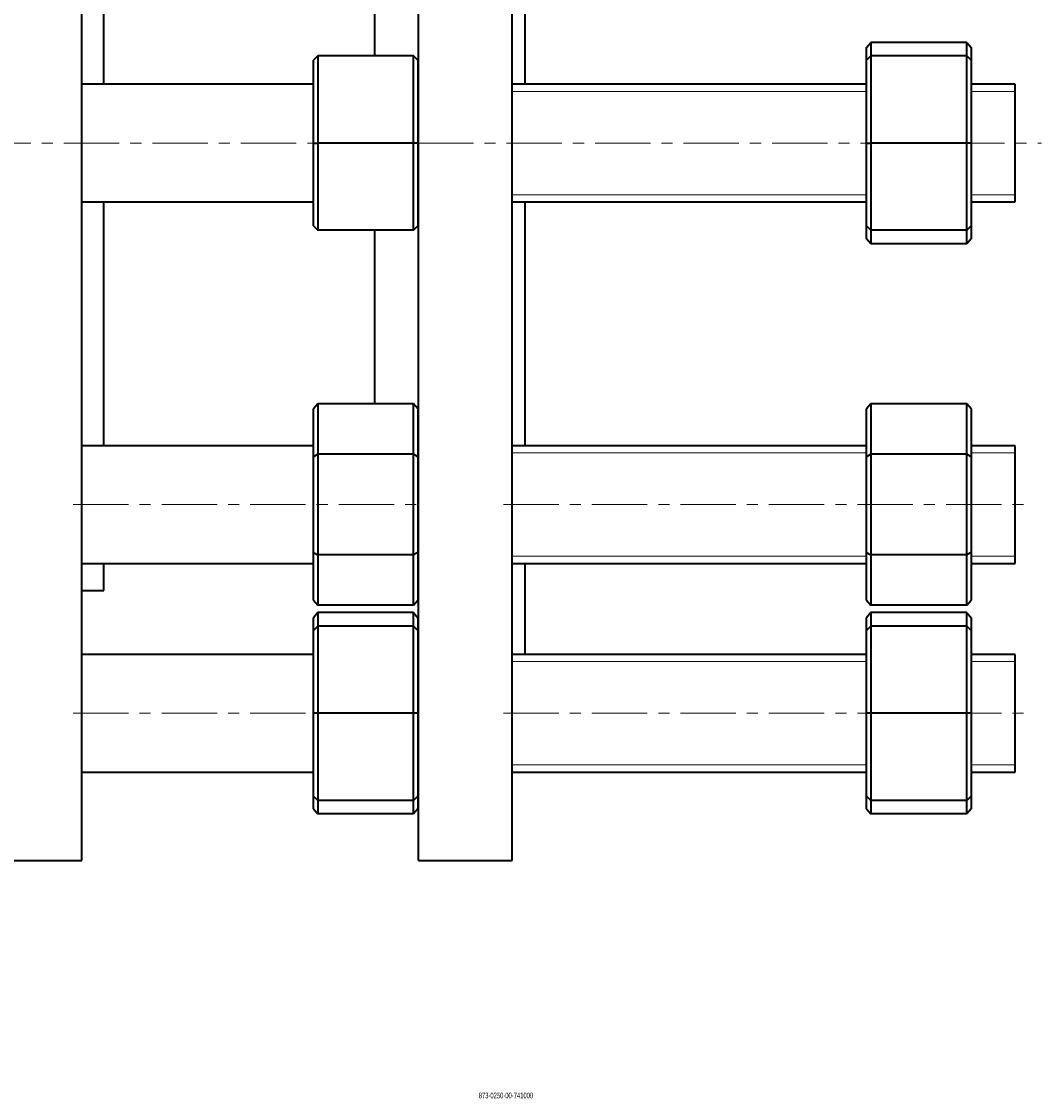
# Model space of a CAD drawing. Header units: millimetres. Extents: x -334 to 618, y 1 to 481.
# Tile 2 of 4: x -100 to 134, y 1 to 248. Entities that reach past the tile are written whole.
import ezdxf

# ---------------------------------------------------------------- set-up
doc = ezdxf.new("R2010")
doc.units = ezdxf.units.MM
doc.linetypes.add('CENTERX2', pattern=[20.32, 12.7, -2.54, 2.54, -2.54])
doc.layers.add('NOTE', color=7, linetype='Continuous')
doc.layers.add('SLD-0', color=179, linetype='Continuous')
doc.styles.add('SLDTEXTSTYLE0', font='TXT', dxfattribs={"width": 0.605})

msp = doc.modelspace()

# ---------------------------------------------------------------- linework, layer by layer
at = {"color": 7, "linetype": 'Continuous', "lineweight": 35}
for p, q in [((-86.43, 55.86), (-86.43, 268.36)), ((-81.43, 233.98), (-81.43, 268.36)), ((-19.18, 240.48), (-19.18, 268.36)), ((-9.18, 55.86), (-9.18, 268.36)), ((12.32, 55.86), (12.32, 268.36)), ((15.32, 233.98), (15.32, 268.36)), ((93.67, 242.41), (94.67, 243.57)), ((93.67, 239.48), (93.67, 242.41)), ((94.67, 243.57), (94.67, 240.48)), ((116.67, 243.57), (94.67, 243.57)), ((116.67, 240.48), (116.67, 243.57)), ((116.67, 243.57), (117.67, 242.41)), ((117.67, 242.41), (117.67, 239.48)), ((-32.29, 240.48), (-33.29, 239.48)), ((-32.29, 240.48), (-32.29, 220.48)), ((-10.29, 240.48), (-32.29, 240.48)), ((-10.29, 220.48), (-10.29, 240.48)), ((-9.29, 239.48), (-10.29, 240.48)), ((94.67, 240.48), (93.67, 239.48)), ((94.67, 240.48), (94.67, 220.48)), ((116.67, 240.48), (94.67, 240.48)), ((116.67, 220.48), (116.67, 240.48)), ((117.67, 239.48), (116.67, 240.48)), ((-33.29, 220.48), (-33.29, 239.48)), ((-9.29, 239.48), (-9.29, 220.48)), ((93.67, 220.48), (93.67, 239.48)), ((117.67, 239.48), (117.67, 220.48)), ((-33.29, 233.98), (-86.43, 233.98)), ((-9.18, 233.98), (-9.29, 233.98)), ((93.67, 233.98), (12.32, 233.98)), ((127.82, 233.98), (117.67, 233.98)), ((127.82, 206.98), (127.82, 233.98)), ((-33.29, 220.48), (-32.29, 220.48)), ((-33.29, 201.48), (-33.29, 220.48)), ((-10.29, 220.48), (-32.29, 220.48)), ((-32.29, 220.48), (-32.29, 200.48)), ((-10.29, 200.48), (-10.29, 220.48)), ((-9.29, 220.48), (-10.29, 220.48)), ((-9.29, 220.48), (-9.29, 201.48)), ((93.67, 201.48), (93.67, 220.48)), ((93.67, 220.48), (94.67, 220.48)), ((116.67, 220.48), (94.67, 220.48)), ((94.67, 220.48), (94.67, 200.48)), ((116.67, 200.48), (116.67, 220.48)), ((117.67, 220.48), (116.67, 220.48)), ((117.67, 220.48), (117.67, 201.48)), ((-86.43, 206.98), (-33.29, 206.98)), ((-81.43, 151.04), (-81.43, 206.98)), ((-9.29, 206.98), (-9.18, 206.98)), ((12.32, 206.98), (93.67, 206.98)), ((15.32, 151.04), (15.32, 206.98)), ((117.67, 206.98), (127.82, 206.98)), ((-33.29, 201.48), (-32.29, 200.48)), ((-10.29, 200.48), (-32.29, 200.48)), ((-19.18, 160.64), (-19.18, 200.48)), ((-10.29, 200.48), (-9.29, 201.48)), ((93.67, 201.48), (94.67, 200.48)), ((93.67, 198.54), (93.67, 201.48)), ((116.67, 200.48), (94.67, 200.48)), ((94.67, 200.48), (94.67, 197.38)), ((116.67, 200.48), (117.67, 201.48)), ((116.67, 197.38), (116.67, 200.48)), ((117.67, 201.48), (117.67, 198.54)), ((94.67, 197.38), (93.67, 198.54)), ((117.67, 198.54), (116.67, 197.38)), ((116.67, 197.38), (94.67, 197.38)), ((-32.29, 160.64), (-33.29, 159.48)), ((-32.29, 160.64), (-32.29, 149.09)), ((-10.29, 160.64), (-32.29, 160.64)), ((-10.29, 149.09), (-10.29, 160.64)), ((-9.29, 159.48), (-10.29, 160.64)), ((94.67, 160.64), (93.67, 159.48)), ((94.67, 160.64), (94.67, 149.09)), ((116.67, 160.64), (94.67, 160.64)), ((116.67, 149.09), (116.67, 160.64)), ((117.67, 159.48), (116.67, 160.64)), ((-33.29, 148.51), (-33.29, 159.48)), ((-9.29, 159.48), (-9.29, 148.51)), ((93.67, 148.51), (93.67, 159.48)), ((117.67, 159.48), (117.67, 148.51)), ((-33.29, 151.04), (-86.43, 151.04)), ((-9.18, 151.04), (-9.29, 151.04)), ((93.67, 151.04), (12.32, 151.04)), ((127.82, 151.04), (117.67, 151.04)), ((127.82, 124.04), (127.82, 151.04)), ((-32.29, 149.09), (-33.29, 148.51)), ((-33.29, 126.57), (-33.29, 148.51)), ((-32.29, 149.09), (-32.29, 125.99)), ((-10.29, 149.09), (-32.29, 149.09)), ((-10.29, 125.99), (-10.29, 149.09)), ((-9.29, 148.51), (-10.29, 149.09)), ((-9.29, 148.51), (-9.29, 126.57)), ((94.67, 149.09), (93.67, 148.51)), ((93.67, 126.57), (93.67, 148.51)), ((94.67, 149.09), (94.67, 125.99)), ((116.67, 149.09), (94.67, 149.09)), ((116.67, 125.99), (116.67, 149.09)), ((117.67, 148.51), (116.67, 149.09)), ((117.67, 148.51), (117.67, 126.57)), ((-33.29, 115.6), (-33.29, 126.57)), ((-33.29, 126.57), (-32.29, 125.99)), ((-9.29, 126.57), (-10.29, 125.99)), ((-9.29, 126.57), (-9.29, 115.6)), ((93.67, 126.57), (94.67, 125.99)), ((93.67, 115.6), (93.67, 126.57)), ((117.67, 126.57), (116.67, 125.99)), ((117.67, 126.57), (117.67, 115.6)), ((-86.43, 124.04), (-33.29, 124.04)), ((-81.43, 117.86), (-81.43, 124.04)), ((-10.29, 125.99), (-32.29, 125.99)), ((-32.29, 125.99), (-32.29, 114.45)), ((-10.29, 114.45), (-10.29, 125.99)), ((-9.29, 124.04), (-9.18, 124.04)), ((12.32, 124.04), (93.67, 124.04)), ((15.32, 103.36), (15.32, 124.04)), ((116.67, 125.99), (94.67, 125.99)), ((94.67, 125.99), (94.67, 114.45)), ((116.67, 114.45), (116.67, 125.99)), ((117.67, 124.04), (127.82, 124.04)), ((-9.29, 122.26), (-9.18, 122.22)), ((-86.43, 117.86), (-81.43, 117.86)), ((-33.29, 115.6), (-32.29, 114.45)), ((-10.29, 114.45), (-32.29, 114.45)), ((-10.29, 114.45), (-9.29, 115.6)), ((93.67, 115.6), (94.67, 114.45)), ((116.67, 114.45), (94.67, 114.45)), ((116.67, 114.45), (117.67, 115.6)), ((-32.29, 112.75), (-33.29, 111.6)), ((-33.29, 108.66), (-33.29, 111.6)), ((-32.29, 112.75), (-32.29, 109.66)), ((-10.29, 112.75), (-32.29, 112.75)), ((-10.29, 109.66), (-10.29, 112.75)), ((-10.29, 112.75), (-9.29, 111.6)), ((-9.29, 111.6), (-9.29, 108.66)), ((94.67, 112.75), (93.67, 111.6)), ((93.67, 108.66), (93.67, 111.6)), ((94.67, 112.75), (94.67, 109.66)), ((116.67, 112.75), (94.67, 112.75)), ((116.67, 109.66), (116.67, 112.75)), ((116.67, 112.75), (117.67, 111.6)), ((117.67, 111.6), (117.67, 108.66)), ((-32.29, 109.66), (-33.29, 108.66)), ((-32.29, 109.66), (-32.29, 89.66)), ((-10.29, 109.66), (-32.29, 109.66)), ((-10.29, 89.66), (-10.29, 109.66)), ((-9.29, 108.66), (-10.29, 109.66)), ((94.67, 109.66), (93.67, 108.66)), ((94.67, 109.66), (94.67, 89.66)), ((116.67, 109.66), (94.67, 109.66)), ((116.67, 89.66), (116.67, 109.66)), ((117.67, 108.66), (116.67, 109.66)), ((-33.29, 89.66), (-33.29, 108.66)), ((-9.29, 108.66), (-9.29, 89.66)), ((93.67, 89.66), (93.67, 108.66)), ((117.67, 108.66), (117.67, 89.66)), ((-33.29, 103.16), (-86.43, 103.16)), ((-9.18, 103.16), (-9.29, 103.16)), ((93.67, 103.16), (12.32, 103.16)), ((15.13, 103.16), (15.32, 103.36)), ((127.82, 103.16), (117.67, 103.16)), ((127.82, 76.16), (127.82, 103.16)), ((-33.29, 70.66), (-33.29, 89.66)), ((-32.29, 89.66), (-33.29, 89.66)), ((-10.29, 89.66), (-32.29, 89.66)), ((-32.29, 89.66), (-32.29, 69.66)), ((-10.29, 69.66), (-10.29, 89.66)), ((-9.29, 89.66), (-10.29, 89.66)), ((-9.29, 89.66), (-9.29, 70.66)), ((93.67, 70.66), (93.67, 89.66)), ((94.67, 89.66), (93.67, 89.66)), ((116.67, 89.66), (94.67, 89.66)), ((94.67, 89.66), (94.67, 69.66)), ((116.67, 69.66), (116.67, 89.66)), ((117.67, 89.66), (116.67, 89.66)), ((117.67, 89.66), (117.67, 70.66)), ((-86.43, 76.16), (-33.29, 76.16)), ((-9.29, 76.16), (-9.18, 76.16)), ((12.32, 76.16), (93.67, 76.16)), ((117.67, 76.16), (127.82, 76.16)), ((-33.29, 70.66), (-32.29, 69.66)), ((-33.29, 67.72), (-33.29, 70.66)), ((-10.29, 69.66), (-32.29, 69.66)), ((-32.29, 69.66), (-32.29, 66.57)), ((-9.29, 70.66), (-10.29, 69.66)), ((-10.29, 66.57), (-10.29, 69.66)), ((-9.29, 70.66), (-9.29, 67.72)), ((93.67, 70.66), (94.67, 69.66)), ((93.67, 67.72), (93.67, 70.66)), ((116.67, 69.66), (94.67, 69.66)), ((94.67, 69.66), (94.67, 66.57)), ((117.67, 70.66), (116.67, 69.66)), ((116.67, 66.57), (116.67, 69.66)), ((117.67, 70.66), (117.67, 67.72)), ((-33.29, 67.72), (-32.29, 66.57)), ((-9.29, 67.72), (-10.29, 66.57)), ((93.67, 67.72), (94.67, 66.57)), ((117.67, 67.72), (116.67, 66.57)), ((-10.29, 66.57), (-32.29, 66.57)), ((116.67, 66.57), (94.67, 66.57)), ((-107.93, 55.86), (-86.43, 55.86)), ((-9.18, 55.86), (12.32, 55.86))]:
    msp.add_line(p, q, dxfattribs=at)
at = {"color": 7, "linetype": 'Continuous', "lineweight": 18}
for p, q in [((93.67, 232.33), (12.32, 232.33)), ((127.82, 232.33), (117.67, 232.33)), ((12.32, 208.62), (93.67, 208.62)), ((117.67, 208.62), (127.82, 208.62)), ((93.67, 149.39), (12.32, 149.39)), ((127.82, 149.39), (117.67, 149.39)), ((12.32, 125.69), (93.67, 125.69)), ((117.67, 125.69), (127.82, 125.69)), ((93.67, 101.51), (12.32, 101.51)), ((127.82, 101.51), (117.67, 101.51)), ((12.32, 77.81), (93.67, 77.81)), ((117.67, 77.81), (127.82, 77.81))]:
    msp.add_line(p, q, dxfattribs=at)
at = {"layer": 'NOTE', "linetype": 'CENTERX2', "lineweight": 18}
for p, q in [((-334.4, 220.48), (133.82, 220.48)), ((-88.43, 137.54), (-7.18, 137.54)), ((10.32, 137.54), (129.82, 137.54)), ((-88.43, 89.66), (-7.18, 89.66)), ((10.32, 89.66), (129.82, 89.66))]:
    msp.add_line(p, q, dxfattribs=at)

# ---------------------------------------------------------------- texts
at = {"layer": 'SLD-0', "insert": (4.65, 2.64), "char_height": 1.3229, "attachment_point": 1, "style": 'SLDTEXTSTYLE0'}
msp.add_mtext('873-0250-00-741000', dxfattribs=at)

doc.saveas('drawing.dxf')
